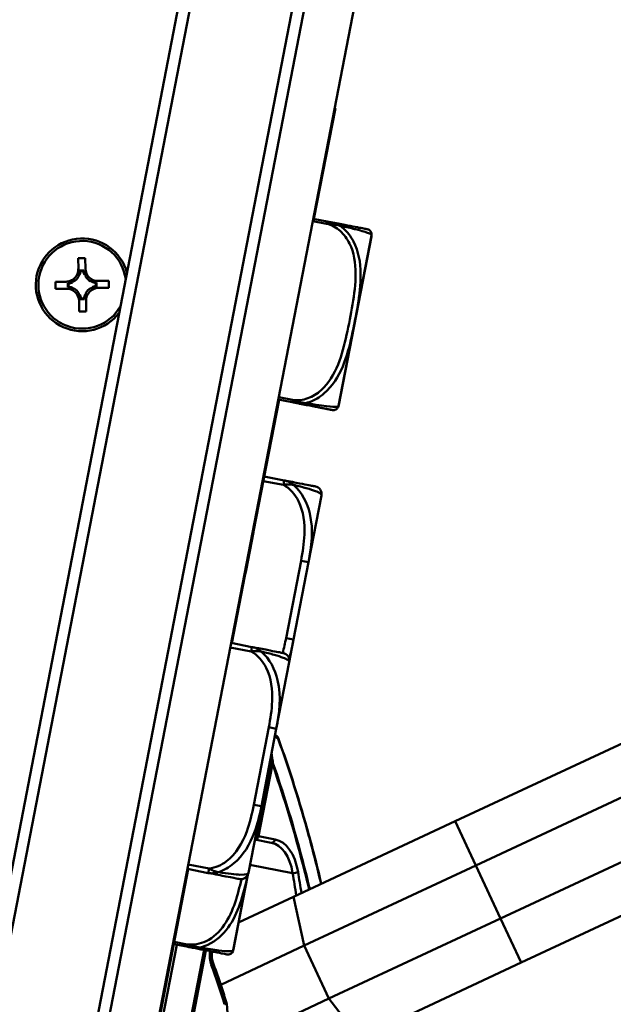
# Model space of a CAD drawing. Header units: inches. Extents: x 0.8 to 75.7, y -7.8 to 49.3.
# Tile 13 of 256: x 17.7 to 19.2, y 13.7 to 16.2. Entities that reach past the tile are written whole.
import ezdxf

# ---------------------------------------------------------------- set-up
doc = ezdxf.new("R2010")
doc.units = ezdxf.units.IN
doc.header["$MEASUREMENT"] = 0
for name, color, linetype, lineweight in [('Dimensions(ROSSANSI)', 7, 'Continuous', 25), ('Visible Edges(ROSSANSI)', 7, 'Continuous', 50), ('Visible Tangent Edges(ROSSANSI)', 7, 'Continuous', 50)]:
    doc.layers.add(name, color=color, linetype=linetype, lineweight=lineweight)
doc.styles.add('DEFAULT-ROSSANSI', font='arial.ttf')
doc.dimstyles.new('DEFAULT-ROSSANSI', dxfattribs={"dimtxt": 1, "dimasz": 0.098425, "dimexe": 0.125, "dimexo": 0.0625, "dimgap": 0.031496, "dimtad": 0, "dimtih": 1, "dimtoh": 1, "dimrnd": 1e-08, "dimzin": 0, "dimdsep": 46, "dimtxsty": 'DEFAULT-ROSSANSI', "dimcen": 0.09, "dimdle": 0.393701, "dimclrd": 7, "dimclre": 7, "dimclrt": 179, "dimadec": 0, "dimazin": 0, "dimtfac": 1, "dimtofl": 0, "dimtmove": 0, "dimatfit": 3, "dimfxl": 1, "dimtolj": 1, "dimtzin": 0, "dimlwd": 25, "dimlwe": 25, "dimarcsym": 0})

# ---------------------------------------------------------------- blocks, each defined once
blk = doc.blocks.new('*D7')
at = {"layer": 'Defpoints', "color": 0}
for p in [(19.9791, 26.1672), (2.7537, 7.6047), (15.8958, 5.062)]:
    blk.add_point(p, dxfattribs=at)
at = {"layer": 'Dimensions(ROSSANSI)', "color": 7, "lineweight": 25}
for p, q in [((19.9178, 26.1791), (6.7143, 28.7336)), ((6.8183, 28.6132), (4.9255, 18.8296)), ((2.7724, 7.7013), (4.6653, 17.4849)), ((15.8345, 5.0739), (2.631, 7.6284))]:
    blk.add_line(p, q, dxfattribs=at)
at = {"layer": 'Dimensions(ROSSANSI)', "color": 7}
for points in [[(6.8022, 28.6163), (6.8344, 28.6101), (6.837, 28.7099)], [(2.7563, 7.7044), (2.7885, 7.6982), (2.7537, 7.6047)]]:
    blk.add_solid(points, dxfattribs=at)
at = {"layer": 'Dimensions(ROSSANSI)', "color": 179, "lineweight": 25, "insert": (0.7831, 18.7981), "char_height": 1, "attachment_point": 1, "style": 'DEFAULT-ROSSANSI'}
blk.add_mtext('\\A1;21.50 [546.0]', dxfattribs=at)
blk = doc.blocks.new('*D9')
at = {"layer": 'Defpoints', "color": 0}
for p in [(21.4894, 26.325), (16.1888, 4.5732), (19.979, 2.9683)]:
    blk.add_point(p, dxfattribs=at)
at = {"layer": 'Dimensions(ROSSANSI)', "color": 7, "lineweight": 25}
for p, q in [((21.547, 26.3006), (28.7103, 23.2673)), ((28.5568, 23.2255), (24.5718, 13.8145)), ((20.0174, 3.0589), (24.0024, 12.4698)), ((16.2464, 4.5489), (20.0941, 2.9196))]:
    blk.add_line(p, q, dxfattribs=at)
at = {"layer": 'Dimensions(ROSSANSI)', "color": 7}
for points in [[(28.5417, 23.2319), (28.5719, 23.2191), (28.5952, 23.3161)], [(20.0022, 3.0653), (20.0325, 3.0525), (19.979, 2.9683)]]:
    blk.add_solid(points, dxfattribs=at)
at = {"layer": 'Dimensions(ROSSANSI)', "color": 179, "lineweight": 25, "insert": (20.2748, 13.7831), "char_height": 1, "attachment_point": 1, "style": 'DEFAULT-ROSSANSI'}
blk.add_mtext('\\A1;22.10 [561.3]', dxfattribs=at)
blk = doc.blocks.new('*D12')
at = {"layer": 'Defpoints', "color": 0}
for p in [(19.7898, 29.9942), (13.8515, 26.4502), (21.4107, 26.1392), (13.8515, 8.2874)]:
    blk.add_point(p, dxfattribs=at)
at = {"layer": 'Dimensions(ROSSANSI)', "color": 7, "lineweight": 25}
for p, q in [((13.8515, 26.5127), (13.8515, 30.9168)), ((21.4351, 26.1967), (22.6753, 29.1256))]:
    blk.add_line(p, q, dxfattribs=at)
for start, end in [(81.16585, 89.74941), (67.30059, 75.85919)]:
    blk.add_arc((13.8515, 8.2874), 22.5044, start, end, dxfattribs=at)
at = {"layer": 'Dimensions(ROSSANSI)', "color": 7}
for points in [[(13.9499, 30.7752), (13.95, 30.808), (13.8515, 30.7918)], [(22.5422, 29.0638), (22.5295, 29.0336), (22.6266, 29.0105)]]:
    blk.add_solid(points, dxfattribs=at)
at = {"layer": 'Dimensions(ROSSANSI)', "color": 179, "lineweight": 25, "insert": (17.3391, 30.8529), "char_height": 1, "attachment_point": 1, "style": 'DEFAULT-ROSSANSI'}
blk.add_mtext('\\A1;23°', dxfattribs=at)

msp = doc.modelspace()

# ---------------------------------------------------------------- linework, layer by layer
at = {"layer": 'Visible Edges(ROSSANSI)'}
for p, q in [((16.1658, 4.7832), (19.4609, 21.8144)), ((16.2885, 4.7595), (19.5836, 21.7906)), ((19.1271, 21.7631), (16.2236, 6.7564)), ((16.2588, 6.7801), (19.1508, 21.7279)), ((19.4041, 21.6789), (16.5121, 6.7311)), ((18.4632, 15.9894), (18.4083, 15.7056)), ((18.4613, 15.9898), (18.4632, 15.9894)), ((18.4417, 15.6991), (18.4064, 15.706)), ((18.472, 15.2289), (18.5554, 15.6603)), ((17.803, 15.6048), (17.821, 15.6052)), ((17.8037, 15.5773), (17.803, 15.6048)), ((17.821, 15.6052), (17.8217, 15.5778)), ((17.8062, 15.5614), (17.804, 15.5614)), ((17.8179, 15.5735), (17.8077, 15.5733)), ((17.8165, 15.5719), (17.8091, 15.5718)), ((17.822, 15.5618), (17.8199, 15.5618)), ((17.7449, 15.5439), (17.7724, 15.5446)), ((17.7454, 15.526), (17.7449, 15.5439)), ((17.7767, 15.5408), (17.7769, 15.5306)), ((17.7782, 15.5395), (17.7784, 15.532)), ((17.7884, 15.545), (17.7884, 15.5428)), ((17.8385, 15.544), (17.8385, 15.5461)), ((17.849, 15.5336), (17.8488, 15.5411)), ((17.8506, 15.5323), (17.8504, 15.5425)), ((17.8544, 15.5465), (17.8819, 15.5472)), ((17.8819, 15.5472), (17.8823, 15.5292)), ((17.7728, 15.5266), (17.7454, 15.526)), ((17.7887, 15.5291), (17.7888, 15.527)), ((17.8052, 15.5113), (17.8074, 15.5114)), ((17.8211, 15.5117), (17.8232, 15.5117)), ((17.8389, 15.5281), (17.8388, 15.5303)), ((17.8823, 15.5292), (17.8548, 15.5285)), ((17.8062, 15.4679), (17.8056, 15.4954)), ((17.8094, 15.4996), (17.8196, 15.4998)), ((17.8107, 15.5012), (17.8182, 15.5013)), ((17.8236, 15.4958), (17.8242, 15.4683)), ((17.8242, 15.4683), (17.8062, 15.4679)), ((18.3186, 15.2417), (18.2531, 14.9033)), ((18.3166, 15.2421), (18.352, 15.2353)), ((18.3319, 15.0348), (18.2805, 15.0448)), ((18.3943, 14.825), (18.4275, 14.9963)), ((18.2529, 14.9022), (18.2339, 14.8041)), ((18.251, 14.9026), (18.2529, 14.9022)), ((18.2511, 14.9032), (18.253, 14.9029)), ((18.2511, 14.9032), (18.253, 14.9028)), ((18.2512, 14.9037), (18.2531, 14.9033)), ((18.2339, 14.8041), (18.2311, 14.7896)), ((18.232, 14.8044), (18.2339, 14.8041)), ((18.3559, 14.6264), (18.3943, 14.825)), ((18.2311, 14.7896), (18.1978, 14.6173)), ((18.2292, 14.79), (18.2311, 14.7896)), ((18.3448, 14.5688), (18.3559, 14.6264)), ((18.2492, 14.6073), (18.1958, 14.6177)), ((18.3116, 14.3975), (18.3448, 14.5688)), ((18.2732, 14.1989), (18.3116, 14.3975)), ((18.7706, 14.1601), (19.2409, 14.3799)), ((18.8235, 14.0469), (19.2938, 14.2667)), ((18.2401, 14.0276), (18.2732, 14.1989)), ((18.7706, 14.1601), (18.3558, 13.9663)), ((18.887, 13.911), (19.3573, 14.1308)), ((18.2566, 14.1134), (18.2984, 14.1053)), ((18.8235, 14.0469), (18.3831, 13.8411)), ((18.0856, 14.0375), (17.9242, 13.2035)), ((18.0836, 14.0379), (18.1371, 14.0275)), ((18.2017, 13.8322), (18.2387, 14.0234)), ((18.94, 13.7978), (19.4102, 14.0176)), ((18.2149, 13.9004), (18.3558, 13.9663)), ((18.887, 13.911), (18.4466, 13.7052)), ((18.0484, 13.8451), (18.0818, 13.8386)), ((18.1689, 13.741), (18.3831, 13.8411)), ((18.94, 13.7978), (18.5252, 13.6039)), ((18.1927, 13.5865), (18.4466, 13.7052))]:
    msp.add_line(p, q, dxfattribs=at)
for centre, radius, start, end in [((18.5264, 15.6659), 0.0295, 349.05, 354.922), ((18.4323, 15.6743), 0.124, 354.922, 355.5157), ((17.8136, 15.5366), 0.119, 15.2431, 322.8569), ((17.8136, 15.5366), 0.1125, 7.399, 330.701), ((17.7717, 15.5766), 0.032, 271.34, 1.34), ((17.7717, 15.5766), 0.0377, 336.2976, 352.6617), ((17.8537, 15.5785), 0.0377, 190.0183, 206.3824), ((17.8537, 15.5785), 0.032, 181.34, 271.34), ((17.7717, 15.5766), 0.0377, 280.0183, 296.3824), ((17.7717, 15.5766), 0.0377, 303.2247, 329.4553), ((17.8537, 15.5785), 0.0377, 213.2247, 239.4553), ((17.8537, 15.5785), 0.0377, 246.2976, 262.6617), ((17.7736, 15.4946), 0.032, 1.34, 91.34), ((17.7736, 15.4946), 0.0377, 66.2976, 82.6617), ((17.7736, 15.4946), 0.0377, 33.2247, 59.4553), ((17.7736, 15.4946), 0.0377, 10.0183, 26.3824), ((17.8556, 15.4965), 0.0377, 156.2976, 172.6617), ((17.8556, 15.4965), 0.0377, 123.2247, 149.4553), ((17.8556, 15.4965), 0.032, 91.34, 181.34), ((17.8556, 15.4965), 0.0377, 100.0183, 116.3824), ((18.3525, 15.2618), 0.124, 342.5796, 343.178), ((18.443, 15.2345), 0.0295, 343.178, 349.05), ((18.4081, 15), 0.0197, 349.05, 79.05), ((18.3254, 14.5725), 0.0197, 349.05, 79.05), ((18.3069, 14.3706), 0.01, 19.8373, 49.6816), ((18.2207, 14.0314), 0.0197, 259.05, 349.05), ((18.1875, 13.8322), 0.0138, 259.05, 342.5965), ((18.0823, 13.8652), 0.124, 342.5965, 343.178), ((18.1728, 13.8378), 0.0295, 343.178, 349.05), ((18.1743, 13.6915), 0.01, 5.553, 17.157)]:
    msp.add_arc(centre, radius, start, end, dxfattribs=at)
for centre, major_axis, start_param, end_param in [((17.7718, 15.5718), (-0.0008, 0.0362), 4.397645, 4.728932), ((17.8538, 15.5738), (0.0008, -0.0362), 4.695846, 5.027133), ((17.7764, 15.5767), (0.0362, 0.0008), 4.695846, 5.027133), ((17.8489, 15.5784), (0.0362, 0.0008), 4.397645, 4.728932), ((17.7783, 15.4947), (-0.0362, -0.0008), 4.397645, 4.728932), ((17.7735, 15.4993), (-0.0008, 0.0362), 4.695846, 5.027133), ((17.8555, 15.5013), (0.0008, -0.0362), 4.397645, 4.728932), ((17.8508, 15.4964), (-0.0362, -0.0008), 4.695846, 5.027133)]:
    msp.add_ellipse(centre, major_axis=major_axis, ratio=0.9914, start_param=start_param, end_param=end_param, dxfattribs=at)
for points, knots in [([(18.5284, 15.6824), (18.5234, 15.6833), (18.5108, 15.6858), (18.4804, 15.6916), (18.4547, 15.6966), (18.4417, 15.6991)], [1.4213505, 1.4213505, 1.4213505, 1.4213505, 1.5356898, 1.6365197, 1.7373496, 1.7373496, 1.7373496, 1.7373496]), ([(18.5284, 15.6824), (18.5351, 15.6811), (18.5388, 15.6803), (18.5442, 15.6793), (18.5446, 15.6792), (18.5449, 15.6792), (18.5449, 15.6792), (18.5449, 15.6792), (18.5449, 15.6792), (18.5449, 15.6792), (18.5449, 15.6792), (18.5449, 15.6792), (18.5449, 15.6792), (18.5449, 15.6792), (18.5449, 15.6792), (18.5449, 15.6792), (18.5449, 15.6792), (18.5449, 15.6792), (18.5449, 15.6792), (18.545, 15.6792), (18.545, 15.6792), (18.545, 15.6791), (18.545, 15.6791), (18.5451, 15.6791), (18.5451, 15.6791), (18.5462, 15.6789), (18.5471, 15.6786), (18.5492, 15.6776), (18.5503, 15.6769), (18.5524, 15.6751), (18.5534, 15.6739), (18.5549, 15.6714), (18.5554, 15.67), (18.556, 15.6673), (18.5561, 15.6659), (18.556, 15.6646)], [0, 0, 0, 0, 0.1519629, 0.1519629, 0.3610418, 0.3610418, 0.3775395, 0.3775395, 0.3857159, 0.3857159, 0.3918481, 0.3918481, 0.3924231, 0.3924231, 0.3926586, 0.3926586, 0.3928953, 0.3928953, 0.3929544, 0.3929544, 0.3930137, 0.3930137, 0.3931343, 0.3931343, 0.3936144, 0.3936144, 0.4012026, 0.4012026, 0.4109865, 0.4109865, 0.4223833, 0.4223833, 0.4333621, 0.4333621, 0.4435979, 0.4435979, 0.4435979, 0.4435979]), ([(18.352, 15.2353), (18.365, 15.2328), (18.3906, 15.2278), (18.4142, 15.2233), (18.4244, 15.2213), (18.4271, 15.2208)], [0.3257308, 0.3257308, 0.3257308, 0.3257308, 0.4265607, 0.5273906, 0.569963, 0.569963, 0.569963, 0.569963]), ([(18.4552, 15.2153), (18.4552, 15.2153), (18.4552, 15.2153), (18.4552, 15.2153), (18.4552, 15.2153), (18.4551, 15.2153), (18.4551, 15.2153), (18.4549, 15.2154), (18.4547, 15.2154), (18.4529, 15.2158), (18.4493, 15.2165), (18.4337, 15.2195), (18.4306, 15.2201), (18.4271, 15.2208)], [0.004349, 0.004349, 0.004349, 0.004349, 0.0051733, 0.0051733, 0.0150688, 0.0150688, 0.0447555, 0.0447555, 0.1338216, 0.1338216, 0.4033989, 0.4033989, 0.4582392, 0.4582392, 0.4582392, 0.4582392]), ([(18.4709, 15.2247), (18.4705, 15.2234), (18.4698, 15.2221), (18.4682, 15.2198), (18.4672, 15.2187), (18.4648, 15.2169), (18.4635, 15.2162), (18.4607, 15.2153), (18.4592, 15.2151), (18.457, 15.2151), (18.4563, 15.2151), (18.4555, 15.2153), (18.4554, 15.2153), (18.4553, 15.2153), (18.4553, 15.2153), (18.4553, 15.2153), (18.4552, 15.2153), (18.4552, 15.2153), (18.4552, 15.2153), (18.4552, 15.2153), (18.4552, 15.2153), (18.4552, 15.2153), (18.4552, 15.2153), (18.4552, 15.2153), (18.4552, 15.2153), (18.4552, 15.2153), (18.4552, 15.2153), (18.4552, 15.2153), (18.4552, 15.2153), (18.4552, 15.2153), (18.4552, 15.2153), (18.4551, 15.2153), (18.455, 15.2153), (18.4547, 15.2154), (18.4542, 15.2155), (18.4509, 15.2162), (18.4462, 15.2171), (18.4341, 15.2194)], [0, 0, 0, 0, 0.010753, 0.010753, 0.0217272, 0.0217272, 0.0330575, 0.0330575, 0.0440514, 0.0440514, 0.0496584, 0.0496584, 0.0503074, 0.0503074, 0.0504606, 0.0504606, 0.0505273, 0.0505273, 0.0505942, 0.0505942, 0.0506612, 0.0506612, 0.0509342, 0.0509342, 0.0514658, 0.0514658, 0.0530587, 0.0530587, 0.0578368, 0.0578368, 0.072171, 0.072171, 0.1151742, 0.1151742, 0.2442124, 0.2442124, 0.4745465, 0.4745465, 0.4745465, 0.4745465]), ([(18.4119, 15.0194), (18.4115, 15.0194), (18.411, 15.0195), (18.4071, 15.0203), (18.4021, 15.0213), (18.3918, 15.0233), (18.3712, 15.0272), (18.3606, 15.0293), (18.3471, 15.0319), (18.3319, 15.0348)], [0.2569537, 0.2569537, 0.2569537, 0.2569537, 0.4371919, 0.4371919, 0.4371919, 0.6739428, 0.6739428, 0.6739428, 0.7963818, 0.7963818, 0.7963818, 0.7963818]), ([(18.3292, 14.5919), (18.3288, 14.5919), (18.3283, 14.592), (18.3244, 14.5928), (18.3194, 14.5937), (18.3091, 14.5957), (18.2885, 14.5997), (18.2778, 14.6018), (18.2644, 14.6044), (18.2492, 14.6073)], [0.2569537, 0.2569537, 0.2569537, 0.2569537, 0.4371919, 0.4371919, 0.4371919, 0.6739428, 0.6739428, 0.6739428, 0.7963818, 0.7963818, 0.7963818, 0.7963818]), ([(18.4271, 13.9996), (18.4172, 14.0419), (18.4066, 14.0835), (18.3717, 14.2107), (18.3452, 14.2939), (18.3163, 14.374)], [8.904554, 8.904554, 8.904554, 8.904554, 9.290097, 9.290097, 10.101724, 10.101724, 10.101724, 10.101724]), ([(18.1371, 14.0275), (18.155, 14.024), (18.1705, 14.021), (18.182, 14.0188), (18.1997, 14.0154), (18.2085, 14.0137), (18.2128, 14.0129), (18.2162, 14.0122), (18.2167, 14.0121), (18.217, 14.0121)], [-0.7968224, -0.7968224, -0.7968224, -0.7968224, -0.6514613, -0.6514613, -0.6514613, -0.427691, -0.427691, -0.427691, -0.2569517, -0.2569517, -0.2569517, -0.2569517]), ([(18.0818, 13.8386), (18.0919, 13.8367), (18.1021, 13.8347), (18.1114, 13.8329), (18.1284, 13.8296), (18.1425, 13.8269), (18.1529, 13.8249), (18.1633, 13.8229), (18.1701, 13.8215), (18.1746, 13.8207), (18.181, 13.8194), (18.1831, 13.819), (18.1841, 13.8188), (18.1847, 13.8187), (18.1848, 13.8187), (18.1849, 13.8187)], [0.3257308, 0.3257308, 0.3257308, 0.3257308, 0.4047738, 0.4047738, 0.4047738, 0.5505317, 0.5505317, 0.5505317, 0.6962896, 0.6962896, 0.6962896, 0.9025977, 0.9025977, 0.9025977, 1.0315402, 1.0315402, 1.0315402, 1.0315402]), ([(18.1497, 13.7961), (18.149, 13.7981), (18.1483, 13.8002), (18.1473, 13.8044), (18.1469, 13.8066), (18.1463, 13.8109), (18.1462, 13.813), (18.1461, 13.8174), (18.1461, 13.8195), (18.1464, 13.8231), (18.1466, 13.8246), (18.1468, 13.826)], [-0.5404263, -0.5404263, -0.5404263, -0.5404263, -0.4319662, -0.4319662, -0.3235062, -0.3235062, -0.2150461, -0.2150461, -0.1065861, -0.1065861, -0.0334047, -0.0334047, -0.0334047, -0.0334047]), ([(18.1839, 13.6945), (18.1818, 13.7013), (18.1796, 13.7081), (18.1753, 13.7218), (18.1731, 13.7286), (18.1686, 13.7421), (18.1663, 13.7489), (18.1617, 13.7624), (18.1593, 13.7692), (18.1546, 13.7826), (18.1522, 13.7894), (18.1497, 13.7961)], [0.49056048, 0.49056048, 0.49056048, 0.49056048, 0.50053364, 0.50053364, 0.5105068, 0.5105068, 0.52047996, 0.52047996, 0.53045312, 0.53045312, 0.54042628, 0.54042628, 0.54042628, 0.54042628]), ([(17.8003, 11.7077), (17.8598, 11.8223), (17.9139, 11.9446), (18.0093, 12.1997), (18.0505, 12.3326), (18.1186, 12.6039), (18.1453, 12.7423), (18.1834, 13.0194), (18.1947, 13.158), (18.2014, 13.4303), (18.1968, 13.5639), (18.1843, 13.6925)], [1.0802358, 1.0802358, 1.0802358, 1.0802358, 1.27646, 1.27646, 1.4726842, 1.4726842, 1.6689084, 1.6689084, 1.8651326, 1.8651326, 2.0613568, 2.0613568, 2.0613568, 2.0613568])]:
    msp.add_open_spline(points, degree=3, knots=knots, dxfattribs=at)
for points in [[(17.8041, 15.5574), (17.8039, 15.5682), (17.8037, 15.5773)], [(17.8217, 15.5778), (17.8219, 15.5686), (17.8221, 15.5579)], [(17.7724, 15.5446), (17.7816, 15.5448), (17.7923, 15.5451)], [(17.8345, 15.546), (17.8453, 15.5463), (17.8544, 15.5465)], [(17.7927, 15.5271), (17.782, 15.5268), (17.7728, 15.5266)], [(17.8056, 15.4954), (17.8054, 15.5045), (17.8051, 15.5153)], [(17.8231, 15.5157), (17.8234, 15.5049), (17.8236, 15.4958)], [(17.8548, 15.5285), (17.8457, 15.5283), (17.8349, 15.528)]]:
    msp.add_rational_spline(points, [1, 1.0434797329, 1], degree=2, dxfattribs=at)
for points, degree in [([(17.8077, 15.5733), (17.8084, 15.5725), (17.8091, 15.5718)], 2), ([(17.8179, 15.5735), (17.8172, 15.5727), (17.8165, 15.5719)], 2), ([(17.7767, 15.5408), (17.7774, 15.5401), (17.7782, 15.5395)], 2), ([(17.8504, 15.5425), (17.8496, 15.5418), (17.8488, 15.5411)], 2), ([(17.7769, 15.5306), (17.7776, 15.5313), (17.7784, 15.532)], 2), ([(17.8506, 15.5323), (17.8498, 15.533), (17.849, 15.5336)], 2), ([(17.8094, 15.4996), (17.8101, 15.5004), (17.8107, 15.5012)], 2), ([(17.8196, 15.4998), (17.8189, 15.5006), (17.8182, 15.5013)], 2), ([(18.4709, 15.2247), (18.4709, 15.2247), (18.4709, 15.2247), (18.4709, 15.2247)], 3), ([(18.253, 14.9026), (18.253, 14.9025), (18.2529, 14.9022)], 2), ([(18.2531, 14.9033), (18.2531, 14.9031), (18.253, 14.9029)], 2), ([(18.253, 14.9029), (18.253, 14.9028), (18.253, 14.9028)], 2), ([(18.253, 14.9028), (18.253, 14.9027), (18.253, 14.9026)], 2), ([(18.3134, 14.3782), (18.3118, 14.3796), (18.3102, 14.3809), (18.3087, 14.3822)], 3)]:
    msp.add_open_spline(points, degree=degree, dxfattribs=at)
at = {"layer": 'Visible Tangent Edges(ROSSANSI)'}
for p, q in [((18.4053, 15.7002), (18.4406, 15.6933)), ((18.4406, 15.6933), (18.4417, 15.6991)), ((18.4712, 15.2259), (18.5559, 15.6633)), ((18.3531, 15.2411), (18.3178, 15.2479)), ((18.352, 15.2353), (18.3531, 15.2411)), ((18.2783, 15.0332), (18.3297, 15.0232)), ((18.3297, 15.0232), (18.3319, 15.0348)), ((18.251, 14.903), (18.253, 14.9026)), ((18.375, 14.8288), (18.3366, 14.6302)), ((18.375, 14.8288), (18.3943, 14.825)), ((18.3366, 14.6302), (18.3559, 14.6264)), ((18.1936, 14.6061), (18.247, 14.5957)), ((18.247, 14.5957), (18.2492, 14.6073)), ((18.2923, 14.4013), (18.2539, 14.2026)), ((18.2923, 14.4013), (18.3116, 14.3975)), ((18.2982, 14.3073), (18.2625, 14.1224)), ((18.266, 14.1217), (18.3018, 14.3066)), ((18.3018, 14.3066), (18.2982, 14.3073)), ((18.2539, 14.2026), (18.2732, 14.1989)), ((18.7706, 14.1601), (18.8235, 14.0469)), ((18.2625, 14.1224), (18.2585, 14.1232)), ((18.2625, 14.1224), (18.266, 14.1217)), ((18.3085, 14.1135), (18.266, 14.1217)), ((18.1393, 14.0391), (18.0859, 14.0494)), ((18.3535, 14.0274), (18.2441, 14.0486)), ((18.8235, 14.0469), (18.887, 13.911)), ((18.1371, 14.0275), (18.1393, 14.0391)), ((18.201, 13.8293), (18.2385, 14.0228)), ((18.3558, 13.9663), (18.3831, 13.8411)), ((18.887, 13.911), (18.94, 13.7978)), ((18.0136, 13.6231), (18.0562, 13.8436)), ((18.0829, 13.8444), (18.0495, 13.8509)), ((18.0818, 13.8386), (18.0829, 13.8444)), ((18.1264, 13.83), (18.0838, 13.6095)), ((18.0884, 13.6086), (18.1311, 13.8291)), ((18.3831, 13.8411), (18.4466, 13.7052)), ((18.4466, 13.7052), (18.5252, 13.6039))]:
    msp.add_line(p, q, dxfattribs=at)
for centre, radius, start, end in [((18.2107, 13.8157), 0.07, 170.6904, 200.0141), ((16.1346, 13.0595), 2.1395, 17.157, 20.0141)]:
    msp.add_arc(centre, radius, start, end, dxfattribs=at)
for centre, major_axis, ratio, start_param, end_param in [((18.3069, 14.3706), (0.00647, 0.00762), 0.90902, 5.472256, 6.283185), ((18.3069, 14.3706), (0.00941, 0.00339), 0.603716, 5.894502, 6.283185), ((18.2936, 14.3082), (0.00988, 0.00154), 0.178388, 5.172401, 5.975275), ((18.2936, 14.3082), (0.00944, 0.00329), 0.60209, 5.515127, 5.900415), ((18.2579, 14.1233), (-0.0019, -0.00982), 0.471858, 0.150252, 1.570796), ((18.2579, 14.1233), (-0.0019, -0.00982), 0.83205, 0.08499, 1.570796), ((18.3003, 14.1151), (-0.0019, -0.00982), 0.83205, 0, 1.570796), ((18.2699, 13.958), (0.0285, 0.1473), 0.5547, 5.306788, 6.283185), ((18.2781, 13.9564), (0.0304, 0.1571), 0.5547, 5.306788, 6.283185), ((18.3591, 14.032), (0.00986, 0.00167), 0.465957, 4.0348, 5.605596), ((16.9877, 12.8944), (-0.4653, -2.4049), 0.5547, 2.138299, 2.165195), ((16.9959, 12.8929), (0.4672, 2.4148), 0.5547, 5.281452, 5.306788), ((18.1403, 13.7927), (0.0094, 0.00342), 0.265473, 5.128945, 6.283185), ((18.1743, 13.6915), (0.00955, 0.00295), 0.244484, 5.141663, 6.283185), ((18.1743, 13.6915), (0.00995, 0.00097), 0.391996, 5.635983, 6.283185)]:
    msp.add_ellipse(centre, major_axis=major_axis, ratio=ratio, start_param=start_param, end_param=end_param, dxfattribs=at)
for points, knots in [([(18.4406, 15.6933), (18.4534, 15.6901), (18.4775, 15.6769), (18.5092, 15.6325), (18.5188, 15.5648), (18.5077, 15.4862), (18.4927, 15.4082), (18.4735, 15.3312), (18.4395, 15.2719), (18.3935, 15.2426), (18.3662, 15.2393), (18.3531, 15.2411)], [0.325731, 0.325731, 0.325731, 0.325731, 0.426561, 0.527391, 0.72905, 0.93071, 1.13237, 1.33403, 1.53569, 1.63652, 1.73735, 1.73735, 1.73735, 1.73735]), ([(18.3871, 15.2331), (18.3901, 15.2338), (18.393, 15.2347), (18.3959, 15.2357), (18.41, 15.2404), (18.4229, 15.2482), (18.4339, 15.2577), (18.4561, 15.2765), (18.4711, 15.3016), (18.482, 15.3273), (18.4928, 15.3531), (18.4995, 15.3793), (18.5053, 15.4054), (18.5111, 15.4316), (18.5162, 15.4576), (18.5205, 15.484), (18.5249, 15.5105), (18.5284, 15.5373), (18.528, 15.5652), (18.5276, 15.5931), (18.5229, 15.6221), (18.5094, 15.6478), (18.5026, 15.6607), (18.4936, 15.6727), (18.4823, 15.6824), (18.48, 15.6844), (18.4776, 15.6863), (18.4751, 15.688)], [-1.657268, -1.657268, -1.657268, -1.657268, -1.63652, -1.63652, -1.63652, -1.53569, -1.53569, -1.53569, -1.33403, -1.33403, -1.33403, -1.13237, -1.13237, -1.13237, -0.93071, -0.93071, -0.93071, -0.72905, -0.72905, -0.72905, -0.527391, -0.527391, -0.527391, -0.426561, -0.426561, -0.426561, -0.405807, -0.405807, -0.405807, -0.405807]), ([(18.4406, 15.6933), (18.4516, 15.6917), (18.4637, 15.6915), (18.475, 15.6881), (18.4751, 15.6881), (18.4751, 15.688)], [-0.0844808, -0.0844808, -0.0844808, -0.0844808, 0, 0, 0.00025915, 0.00025915, 0.00025915, 0.00025915]), ([(18.4751, 15.688), (18.4751, 15.6881), (18.475, 15.6881), (18.4643, 15.6946), (18.4526, 15.697), (18.4417, 15.6991)], [-0.00025532, -0.00025532, -0.00025532, -0.00025532, 0, 0, 0.0844808, 0.0844808, 0.0844808, 0.0844808]), ([(18.4751, 15.688), (18.4778, 15.6875), (18.4935, 15.6841), (18.5283, 15.6761), (18.5521, 15.6684), (18.5554, 15.6651), (18.556, 15.6646), (18.556, 15.6646)], [-1.6573261, -1.6573261, -1.6573261, -1.6573261, -1.6365197, -1.5356898, -1.3340299, -1.1323701, -1.0314972, -1.0314972, -1.0314972, -1.0314972]), ([(18.352, 15.2353), (18.3629, 15.2332), (18.3746, 15.2311), (18.387, 15.2331), (18.3871, 15.2331), (18.3871, 15.2331)], [-0.0844808, -0.0844808, -0.0844808, -0.0844808, 0, 0, 0.00025967, 0.00025967, 0.00025967, 0.00025967]), ([(18.3871, 15.2331), (18.3871, 15.2331), (18.387, 15.2331), (18.3752, 15.2342), (18.3639, 15.2385), (18.3531, 15.2411)], [-0.00026023, -0.00026023, -0.00026023, -0.00026023, 0, 0, 0.0844808, 0.0844808, 0.0844808, 0.0844808]), ([(18.4709, 15.2247), (18.4709, 15.2247), (18.4703, 15.2244), (18.466, 15.2226), (18.4409, 15.2244), (18.4056, 15.2299), (18.3898, 15.2326), (18.3871, 15.2331)], [-1.02811, -1.02811, -1.02811, -1.02811, -0.9307103, -0.7290504, -0.5273906, -0.4265607, -0.4058112, -0.4058112, -0.4058112, -0.4058112]), ([(18.3553, 15.0233), (18.3541, 15.0244), (18.3528, 15.0255), (18.3499, 15.0275), (18.3484, 15.0285), (18.3458, 15.0299), (18.3448, 15.0304), (18.3433, 15.0311), (18.3428, 15.0313), (18.3416, 15.0319), (18.3408, 15.0322), (18.3387, 15.033), (18.3374, 15.0334), (18.3347, 15.0342), (18.3333, 15.0346), (18.3319, 15.0348)], [-0.00023197, -0.00023197, -0.00023197, -0.00023197, 0.00913095, 0.00913095, 0.01983142, 0.01983142, 0.02651922, 0.02651922, 0.02986312, 0.02986312, 0.03521335, 0.03521335, 0.04377373, 0.04377373, 0.0532704, 0.0532704, 0.0532704, 0.0532704]), ([(18.3297, 15.0232), (18.3312, 15.0235), (18.3327, 15.0237), (18.3356, 15.0241), (18.337, 15.0242), (18.3392, 15.0243), (18.3401, 15.0244), (18.3415, 15.0244), (18.3421, 15.0244), (18.3437, 15.0245), (18.3448, 15.0245), (18.3476, 15.0244), (18.3493, 15.0242), (18.3525, 15.0239), (18.3539, 15.0236), (18.3553, 15.0233)], [-0.0532704, -0.0532704, -0.0532704, -0.0532704, -0.04377373, -0.04377373, -0.03521335, -0.03521335, -0.02986312, -0.02986312, -0.02651922, -0.02651922, -0.01983142, -0.01983142, -0.00913095, -0.00913095, 0.00023197, 0.00023197, 0.00023197, 0.00023197]), ([(18.3297, 15.0232), (18.3465, 15.0141), (18.3597, 14.9989), (18.3683, 14.9817), (18.3815, 14.9553), (18.3848, 14.925), (18.3836, 14.8956), (18.3828, 14.8732), (18.3793, 14.8508), (18.375, 14.8288)], [-0.7968224, -0.7968224, -0.7968224, -0.7968224, -0.6514613, -0.6514613, -0.6514613, -0.427691, -0.427691, -0.427691, -0.2569517, -0.2569517, -0.2569517, -0.2569517]), ([(18.3553, 15.0233), (18.3679, 15.0204), (18.3795, 15.0175), (18.4086, 15.0093), (18.4187, 15.0051), (18.4271, 14.9995), (18.4281, 14.9976), (18.4275, 14.9963)], [-0.7478145, -0.7478145, -0.7478145, -0.7478145, -0.6493253, -0.6493253, -0.427691, -0.427691, -0.2569537, -0.2569537, -0.2569537, -0.2569537]), ([(18.3943, 14.825), (18.4022, 14.8647), (18.4074, 14.9069), (18.3913, 14.9769), (18.3778, 15.0044), (18.3553, 15.0233)], [0.2569517, 0.2569517, 0.2569517, 0.2569517, 0.5559983, 0.5559983, 0.7482818, 0.7482818, 0.7482818, 0.7482818]), ([(18.2726, 14.5958), (18.2714, 14.5969), (18.2701, 14.5979), (18.2672, 14.6), (18.2657, 14.6009), (18.2631, 14.6024), (18.2621, 14.6029), (18.2606, 14.6036), (18.2601, 14.6038), (18.2588, 14.6044), (18.258, 14.6047), (18.256, 14.6055), (18.2547, 14.6059), (18.252, 14.6067), (18.2506, 14.607), (18.2492, 14.6073)], [-0.00023197, -0.00023197, -0.00023197, -0.00023197, 0.00913095, 0.00913095, 0.01983142, 0.01983142, 0.02651922, 0.02651922, 0.02986312, 0.02986312, 0.03521335, 0.03521335, 0.04377373, 0.04377373, 0.0532704, 0.0532704, 0.0532704, 0.0532704]), ([(18.247, 14.5957), (18.2485, 14.596), (18.25, 14.5962), (18.2529, 14.5965), (18.2543, 14.5967), (18.2565, 14.5968), (18.2574, 14.5969), (18.2588, 14.5969), (18.2593, 14.5969), (18.261, 14.5969), (18.2621, 14.5969), (18.2649, 14.5968), (18.2666, 14.5967), (18.2697, 14.5963), (18.2712, 14.5961), (18.2726, 14.5958)], [-0.0532704, -0.0532704, -0.0532704, -0.0532704, -0.04377373, -0.04377373, -0.03521335, -0.03521335, -0.02986312, -0.02986312, -0.02651922, -0.02651922, -0.01983142, -0.01983142, -0.00913095, -0.00913095, 0.00023197, 0.00023197, 0.00023197, 0.00023197]), ([(18.247, 14.5957), (18.2638, 14.5866), (18.277, 14.5714), (18.2856, 14.5542), (18.2988, 14.5278), (18.3021, 14.4975), (18.3009, 14.4681), (18.3, 14.4457), (18.2966, 14.4233), (18.2923, 14.4013)], [-0.7968224, -0.7968224, -0.7968224, -0.7968224, -0.6514613, -0.6514613, -0.6514613, -0.427691, -0.427691, -0.427691, -0.2569517, -0.2569517, -0.2569517, -0.2569517]), ([(18.2726, 14.5958), (18.2852, 14.5929), (18.2967, 14.59), (18.3259, 14.5818), (18.336, 14.5775), (18.3444, 14.572), (18.3454, 14.5701), (18.3448, 14.5688)], [-0.7478145, -0.7478145, -0.7478145, -0.7478145, -0.6493253, -0.6493253, -0.427691, -0.427691, -0.2569537, -0.2569537, -0.2569537, -0.2569537]), ([(18.3116, 14.3975), (18.3194, 14.4372), (18.3247, 14.4794), (18.3086, 14.5494), (18.2951, 14.5768), (18.2726, 14.5958)], [0.2569517, 0.2569517, 0.2569517, 0.2569517, 0.5559983, 0.5559983, 0.7482818, 0.7482818, 0.7482818, 0.7482818]), ([(18.308, 14.3787), (18.3088, 14.378), (18.3096, 14.3774), (18.3124, 14.375), (18.3144, 14.3733), (18.3164, 14.3716)], [-0.07617718, -0.07617718, -0.07617718, -0.07617718, -0.05706073, -0.05706073, -0.00912185, -0.00912185, -0.00912185, -0.00912185]), ([(18.3164, 14.3716), (18.3452, 14.2916), (18.3717, 14.2085), (18.4063, 14.0821), (18.4167, 14.041), (18.4265, 13.9993)], [-10.101724, -10.101724, -10.101724, -10.101724, -9.290097, -9.290097, -8.909474, -8.909474, -8.909474, -8.909474]), ([(18.3031, 14.3091), (18.3022, 14.3152), (18.3012, 14.3213), (18.2999, 14.3295), (18.2996, 14.3315), (18.2993, 14.3336)], [-0.24827725, -0.24827725, -0.24827725, -0.24827725, -0.20037779, -0.20037779, -0.18442221, -0.18442221, -0.18442221, -0.18442221]), ([(18.3018, 14.3066), (18.3273, 14.2336), (18.3507, 14.158), (18.3802, 14.0486), (18.3882, 14.017), (18.3958, 13.985)], [0.216985, 0.216985, 0.216985, 0.216985, 0.955261, 0.955261, 1.250125, 1.250125, 1.250125, 1.250125]), ([(18.3975, 13.9858), (18.3898, 14.0182), (18.3817, 14.0503), (18.3521, 14.1602), (18.3286, 14.2359), (18.3031, 14.3091)], [-1.253799, -1.253799, -1.253799, -1.253799, -0.955261, -0.955261, -0.216985, -0.216985, -0.216985, -0.216985]), ([(18.2539, 14.2026), (18.2494, 14.1794), (18.2439, 14.156), (18.2356, 14.1338), (18.2248, 14.1047), (18.2086, 14.0764), (18.1836, 14.0575), (18.1707, 14.0478), (18.1554, 14.0409), (18.1393, 14.0391)], [0.2569537, 0.2569537, 0.2569537, 0.2569537, 0.4371919, 0.4371919, 0.4371919, 0.6739428, 0.6739428, 0.6739428, 0.7963818, 0.7963818, 0.7963818, 0.7963818]), ([(18.1631, 14.0295), (18.1772, 14.0345), (18.1907, 14.0421), (18.2274, 14.0727), (18.2439, 14.1018), (18.2634, 14.1533), (18.2691, 14.1759), (18.2732, 14.1989)], [-0.7478145, -0.7478145, -0.7478145, -0.7478145, -0.6493253, -0.6493253, -0.427691, -0.427691, -0.2569537, -0.2569537, -0.2569537, -0.2569537]), ([(18.1169, 13.8365), (18.1235, 13.8381), (18.13, 13.8404), (18.1362, 13.8432), (18.1791, 13.8631), (18.2037, 13.9062), (18.2183, 13.9477), (18.2269, 13.9723), (18.2329, 13.997), (18.238, 14.0217)], [-1.6573193, -1.6573193, -1.6573193, -1.6573193, -1.6107738, -1.6107738, -1.6107738, -1.2894252, -1.2894252, -1.2894252, -1.0990412, -1.0990412, -1.0990412, -1.0990412]), ([(18.1371, 14.0275), (18.1384, 14.0272), (18.1399, 14.027), (18.1426, 14.0268), (18.144, 14.0267), (18.1462, 14.0266), (18.1471, 14.0267), (18.1485, 14.0267), (18.149, 14.0267), (18.1507, 14.0268), (18.1518, 14.0269), (18.1547, 14.0273), (18.1565, 14.0276), (18.1599, 14.0285), (18.1615, 14.0289), (18.1631, 14.0295)], [-0.0532704, -0.0532704, -0.0532704, -0.0532704, -0.04377373, -0.04377373, -0.03521335, -0.03521335, -0.02986312, -0.02986312, -0.02651922, -0.02651922, -0.01983142, -0.01983142, -0.00913095, -0.00913095, 0.00023197, 0.00023197, 0.00023197, 0.00023197]), ([(18.1631, 14.0295), (18.1616, 14.0297), (18.1602, 14.0301), (18.1571, 14.0309), (18.1555, 14.0314), (18.1528, 14.0324), (18.1518, 14.0328), (18.1503, 14.0334), (18.1498, 14.0336), (18.1485, 14.0342), (18.1477, 14.0345), (18.1457, 14.0355), (18.1445, 14.0362), (18.1419, 14.0376), (18.1406, 14.0383), (18.1393, 14.0391)], [-0.00023197, -0.00023197, -0.00023197, -0.00023197, 0.00913095, 0.00913095, 0.01983142, 0.01983142, 0.02651922, 0.02651922, 0.02986312, 0.02986312, 0.03521335, 0.03521335, 0.04377373, 0.04377373, 0.0532704, 0.0532704, 0.0532704, 0.0532704]), ([(18.2401, 14.0276), (18.2397, 14.0253), (18.2363, 14.0226), (18.2069, 14.0236), (18.1885, 14.0255), (18.1631, 14.0295)], [0.2569517, 0.2569517, 0.2569517, 0.2569517, 0.5559983, 0.5559983, 0.7482818, 0.7482818, 0.7482818, 0.7482818]), ([(18.2219, 14.0117), (18.2175, 13.9916), (18.2124, 13.9716), (18.2058, 13.952), (18.1922, 13.9118), (18.1699, 13.8714), (18.1316, 13.8527), (18.1165, 13.8454), (18.0994, 13.8422), (18.0829, 13.8444)], [1.1323598, 1.1323598, 1.1323598, 1.1323598, 1.2894252, 1.2894252, 1.2894252, 1.6107738, 1.6107738, 1.6107738, 1.7373496, 1.7373496, 1.7373496, 1.7373496]), ([(18.1169, 13.8365), (18.1148, 13.8367), (18.1128, 13.8369), (18.1084, 13.8377), (18.106, 13.8382), (18.1023, 13.8391), (18.1008, 13.8395), (18.0987, 13.8401), (18.098, 13.8403), (18.0962, 13.8408), (18.0951, 13.8411), (18.0922, 13.8419), (18.0904, 13.8424), (18.0867, 13.8435), (18.0848, 13.844), (18.0829, 13.8444)], [-0.00026741, -0.00026741, -0.00026741, -0.00026741, 0.01456352, 0.01456352, 0.03151317, 0.03151317, 0.04210669, 0.04210669, 0.04740346, 0.04740346, 0.05587828, 0.05587828, 0.06943799, 0.06943799, 0.0844808, 0.0844808, 0.0844808, 0.0844808]), ([(18.0818, 13.8386), (18.0837, 13.8383), (18.0856, 13.8379), (18.0894, 13.8372), (18.0912, 13.8369), (18.0942, 13.8365), (18.0953, 13.8363), (18.0972, 13.8361), (18.0979, 13.836), (18.1001, 13.8358), (18.1016, 13.8357), (18.1055, 13.8356), (18.1079, 13.8356), (18.1126, 13.8359), (18.1147, 13.8361), (18.1169, 13.8365)], [-0.0844808, -0.0844808, -0.0844808, -0.0844808, -0.06943799, -0.06943799, -0.05587828, -0.05587828, -0.04740346, -0.04740346, -0.04210669, -0.04210669, -0.03151317, -0.03151317, -0.01456352, -0.01456352, 0.00026741, 0.00026741, 0.00026741, 0.00026741]), ([(18.2007, 13.8281), (18.2007, 13.8281), (18.2004, 13.8279), (18.1996, 13.8276), (18.1984, 13.8272), (18.1958, 13.8265), (18.1884, 13.8267), (18.1831, 13.8269), (18.1753, 13.8276), (18.1635, 13.8291), (18.1518, 13.8307), (18.1359, 13.8331), (18.1169, 13.8365)], [-1.0315402, -1.0315402, -1.0315402, -1.0315402, -0.9025977, -0.9025977, -0.9025977, -0.6962896, -0.6962896, -0.6962896, -0.5505317, -0.5505317, -0.5505317, -0.4057611, -0.4057611, -0.4057611, -0.4057611])]:
    msp.add_open_spline(points, degree=3, knots=knots, dxfattribs=at)
for points in [[(18.3366, 14.6302), (18.3341, 14.6174), (18.3314, 14.6047), (18.328, 14.5921)], [(18.3443, 14.5781), (18.3493, 14.594), (18.353, 14.6101), (18.3559, 14.6264)], [(18.2964, 14.3189), (18.297, 14.3151), (18.2976, 14.3112), (18.2982, 14.3073)]]:
    msp.add_open_spline(points, degree=3, dxfattribs=at)

# ---------------------------------------------------------------- dimensions: what is measured, and where the dimension line sits
at = {"layer": 'Dimensions(ROSSANSI)', "color": 7, "lineweight": 25}
dim = msp.add_angular_dim_3p(base=(19.7898, 29.9942), center=(13.8515, 8.2874), p1=(21.4107, 26.1392), p2=(13.8515, 26.4502), dimstyle='DEFAULT-ROSSANSI', override={"dimadec": 0, "dimtp": 0, "dimtm": 0, "dimtdec": 0}, dxfattribs=at)
dim.commit()
dim.dimension.update_dxf_attribs({"geometry": '*D12', "text_midpoint": (18.3285, 30.342), "dimtype": 165})
for base, p1, p2, angle, picture, middle in [((2.7537, 7.6047), (19.9791, 26.1672), (15.8958, 5.062), 79.05, '*D7', (4.7954, 18.1573)), ((19.979, 2.9683), (21.4894, 26.325), (16.1888, 4.5732), 67.05, '*D9', (24.2871, 13.1422))]:
    dim = msp.add_linear_dim(base=base, p1=p1, p2=p2, angle=angle, dimstyle='DEFAULT-ROSSANSI', override={"dimdec": 2, "dimtp": 0, "dimtm": 0, "dimtdec": 2, "dimatfit": 1}, dxfattribs=at)
    dim.commit()
    dim.dimension.update_dxf_attribs({"geometry": picture, "text_midpoint": middle, "dimtype": 160})

doc.saveas('drawing.dxf')
